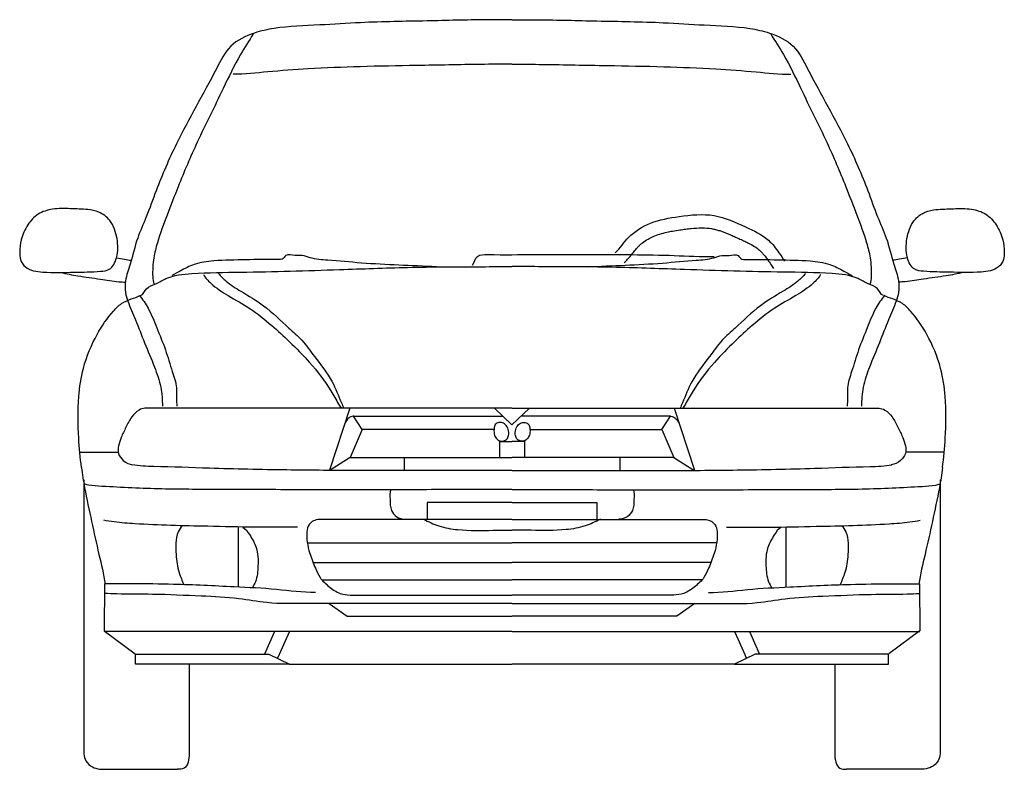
# Model space of a CAD drawing. Header units: millimetres. Extents: x 1034.44 to 1044.31, y 880.59 to 884.9.
# Tile 1 of 4: x 1034.44 to 1036.39, y 880.59 to 882.08. Entities that reach past the tile are written whole.
import ezdxf

# ---------------------------------------------------------------- set-up
doc = ezdxf.new("R2010")
doc.units = ezdxf.units.MM

# ---------------------------------------------------------------- blocks, each defined once
blk = doc.blocks.new('galant-fr')
for p, q in [((0.7404, 0.7157), (0.0123, 0.7157)), ((0.4188, 0.7159), (0.3787, 0.5927)), ((0.7405, 0.6824), (0.7061, 0.7155)), ((0.7405, 0.6824), (0.7749, 0.7155)), ((0.7406, 0.7157), (1.4687, 0.7157)), ((1.0622, 0.7159), (1.1023, 0.5927)), ((0.4432, 0.6737), (0.4265, 0.6996)), ((0.4265, 0.6996), (0.7229, 0.6996)), ((1.0545, 0.6996), (0.7581, 0.6996)), ((1.0377, 0.6737), (1.0545, 0.6996)), ((0.4433, 0.6737), (0.4195, 0.6176)), ((0.7049, 0.6737), (0.4433, 0.6737)), ((0.7761, 0.6737), (1.0377, 0.6737)), ((1.0377, 0.6737), (1.0615, 0.6176)), ((0.7155, 0.6504), (0.7155, 0.6176)), ((0.7157, 0.6496), (0.7404, 0.6496)), ((0.7653, 0.6496), (0.7406, 0.6496)), ((0.7655, 0.6504), (0.7655, 0.6176)), ((-0.1161, 0.6288), (-0.0399, 0.6288)), ((1.5971, 0.6288), (1.5209, 0.6288)), ((0.4198, 0.618), (0.3797, 0.5927)), ((0.4195, 0.6176), (0.7404, 0.6176)), ((0.5265, 0.618), (0.5265, 0.5926)), ((0.7155, 0.6176), (0.7404, 0.6176)), ((1.0615, 0.6176), (0.7406, 0.6176)), ((0.7655, 0.6176), (0.7406, 0.6176)), ((0.9545, 0.618), (0.9545, 0.5926)), ((1.0612, 0.618), (1.1013, 0.5927)), ((-0.1086, 0.5738), (-0.1086, 0.0303)), ((1.5896, 0.5738), (1.5896, 0.0303)), ((0.7404, 0.5288), (0.5722, 0.5288)), ((0.5722, 0.5288), (0.5722, 0.4952)), ((0.7406, 0.5288), (0.9088, 0.5288)), ((0.9088, 0.5288), (0.9088, 0.4952)), ((0.7404, 0.4951), (0.3585, 0.4951)), ((0.7406, 0.4951), (1.1225, 0.4951)), ((0.1974, 0.4798), (0.1974, 0.3614)), ((1.2836, 0.4798), (1.2836, 0.3614)), ((0.3349, 0.4485), (0.7404, 0.4485)), ((1.1461, 0.4485), (0.7406, 0.4485)), ((0.3466, 0.4098), (0.7404, 0.4098)), ((1.1344, 0.4098), (0.7406, 0.4098)), ((0.3642, 0.3755), (0.7404, 0.3755)), ((1.1168, 0.3755), (0.7406, 0.3755)), ((-0.0675, 0.3672), (-0.0683, 0.2745)), ((1.5485, 0.3672), (1.5493, 0.2745)), ((0.4401, 0.3451), (0.7404, 0.3451)), ((1.0409, 0.3451), (0.7406, 0.3451)), ((0.3779, 0.3287), (0.4136, 0.3032)), ((1.1031, 0.3287), (1.0674, 0.3032)), ((0.4136, 0.3032), (0.7404, 0.3032)), ((1.0674, 0.3032), (0.7406, 0.3032)), ((-0.0683, 0.2745), (-0.0065, 0.229)), ((1.5493, 0.2745), (1.4875, 0.229)), ((0.7404, 0.2727), (-0.068, 0.2727)), ((0.2694, 0.2728), (0.2497, 0.2282)), ((0.2986, 0.2719), (0.2789, 0.2273)), ((0.7406, 0.2727), (1.549, 0.2727)), ((1.1823, 0.2719), (1.2021, 0.2273)), ((1.2115, 0.2728), (1.2313, 0.2282)), ((-0.0062, 0.2084), (-0.0062, 0.2282)), ((-0.0054, 0.2282), (0.2583, 0.2282)), ((0.2583, 0.2282), (0.2995, 0.2084)), ((0.2789, 0.2273), (0.2759, 0.2201)), ((1.2227, 0.2282), (1.1815, 0.2084)), ((1.2021, 0.2273), (1.2051, 0.2201)), ((1.4864, 0.2282), (1.2227, 0.2282)), ((1.4872, 0.2084), (1.4872, 0.2282)), ((0.2995, 0.2084), (-0.0062, 0.2084)), ((0.1005, 0.2083), (0.1005, 0.0312)), ((0.299, 0.2083), (0.7404, 0.2083)), ((1.182, 0.2083), (0.7406, 0.2083)), ((1.1815, 0.2084), (1.4872, 0.2084)), ((1.3805, 0.2083), (1.3805, 0.0312)), ((-0.077, 0), (0.077, 0)), ((1.558, 0), (1.404, 0))]:
    blk.add_line(p, q)
for points, knots in [([(0.7404, 1.4855), (0.7232, 1.4855), (0.6671, 1.4858), (0.5671, 1.4827), (0.4571, 1.4816), (0.3563, 1.4744), (0.2851, 1.4727), (0.2253, 1.4596), (0.1787, 1.4373), (0.1371, 1.3523), (0.0829, 1.2611), (0.0396, 1.1613), (0.0175, 1.0978), (-0.0043, 1.0508), (-0.0135, 1.007), (-0.0267, 0.9721), (-0.0269, 0.9464), (-0.0193, 0.9205), (-0.0045, 0.8881), (0.0122, 0.8443), (0.0307, 0.8005), (0.0459, 0.7589), (0.0472, 0.7321), (0.0476, 0.7194)], [46.748183, 46.748183, 46.748183, 46.748183, 66.46285, 111.071474, 161.372949, 192.467235, 227.109732, 242.3817, 262.932961, 283.175951, 347.603777, 386.254416, 407.271705, 424.715691, 445.302219, 458.445333, 467.182617, 474.10027, 489.191403, 508.014422, 527.811253, 543.840163, 558.316243, 558.316243, 558.316243, 558.316243]), ([(0.7406, 1.4855), (0.7578, 1.4855), (0.8139, 1.4858), (0.9139, 1.4827), (1.0239, 1.4816), (1.1247, 1.4744), (1.1959, 1.4727), (1.2557, 1.4596), (1.3023, 1.4373), (1.3439, 1.3523), (1.3981, 1.2611), (1.4414, 1.1613), (1.4634, 1.0978), (1.4853, 1.0508), (1.4945, 1.007), (1.5077, 0.9721), (1.5079, 0.9464), (1.5003, 0.9205), (1.4855, 0.8881), (1.4688, 0.8443), (1.4503, 0.8005), (1.4351, 0.7589), (1.4338, 0.7321), (1.4334, 0.7194)], [46.748183, 46.748183, 46.748183, 46.748183, 66.46285, 111.071474, 161.372949, 192.467235, 227.109732, 242.3817, 262.932961, 283.175951, 347.603777, 386.254416, 407.271705, 424.715691, 445.302219, 458.445333, 467.182617, 474.10027, 489.191403, 508.014422, 527.811253, 543.840163, 558.316243, 558.316243, 558.316243, 558.316243]), ([(0.7404, 1.3975), (0.7198, 1.3975), (0.6568, 1.397), (0.5565, 1.3947), (0.4424, 1.3932), (0.3439, 1.3887), (0.2601, 1.3831), (0.2105, 1.3776), (0.1876, 1.3776)], [47.6543, 47.6543, 47.6543, 47.6543, 71.283987, 119.82722, 162.687178, 202.078963, 232.764694, 259.058153, 259.058153, 259.058153, 259.058153]), ([(0.7406, 1.3975), (0.7612, 1.3975), (0.8242, 1.397), (0.9245, 1.3947), (1.0386, 1.3932), (1.1371, 1.3887), (1.2209, 1.3831), (1.2705, 1.3776), (1.2934, 1.3776)], [47.6543, 47.6543, 47.6543, 47.6543, 71.283987, 119.82722, 162.687178, 202.078963, 232.764694, 259.058153, 259.058153, 259.058153, 259.058153]), ([(0.9632, 1.0044), (0.9644, 1.0055), (0.9655, 1.0066), (0.9687, 1.0098), (0.9707, 1.0119), (0.9755, 1.0175), (0.9782, 1.0208), (0.9832, 1.0269), (0.9854, 1.0297), (0.9883, 1.033), (0.989, 1.0339), (0.9905, 1.0355), (0.9912, 1.0362), (0.9927, 1.0377), (0.9935, 1.0384), (0.9958, 1.0406), (0.9975, 1.042), (1.0027, 1.046), (1.0064, 1.0485), (1.0135, 1.0526), (1.0168, 1.0543), (1.0245, 1.0577), (1.0288, 1.0593), (1.038, 1.0622), (1.0428, 1.0635), (1.0514, 1.0654), (1.0551, 1.0661), (1.0636, 1.0676), (1.0684, 1.0683), (1.0752, 1.0693), (1.0771, 1.0696), (1.0809, 1.0701), (1.0828, 1.0704), (1.0885, 1.0711), (1.0922, 1.0715), (1.1031, 1.0726), (1.1102, 1.073), (1.1236, 1.073), (1.13, 1.0725), (1.1373, 1.0713), (1.1386, 1.0711), (1.1413, 1.0705), (1.1427, 1.0702), (1.1468, 1.0692), (1.1495, 1.0684), (1.1588, 1.0655), (1.1656, 1.0628), (1.1756, 1.0586), (1.1785, 1.0572), (1.1844, 1.0546), (1.1872, 1.0533), (1.1917, 1.0512), (1.1933, 1.0505), (1.1965, 1.049), (1.198, 1.0483), (1.2026, 1.0462), (1.2056, 1.0448), (1.213, 1.041), (1.2173, 1.0387), (1.2249, 1.0339), (1.2282, 1.0315), (1.2318, 1.0283), (1.2325, 1.0277), (1.2338, 1.0264), (1.2345, 1.0257), (1.2365, 1.0236), (1.2378, 1.0221), (1.2412, 1.0181), (1.2432, 1.0156), (1.247, 1.0103), (1.2489, 1.0076), (1.2526, 1.0022), (1.2544, 0.9994), (1.2572, 0.9952), (1.258, 0.9939), (1.2589, 0.9926)], [0, 0, 0, 0, 1.340738, 1.340738, 4.022213, 4.022213, 8.490423, 8.490423, 12.958632, 12.958632, 14.544797, 14.544797, 16.171758, 16.171758, 17.798719, 17.798719, 21.052642, 21.052642, 27.560487, 27.560487, 32.749217, 32.749217, 39.295597, 39.295597, 45.841976, 45.841976, 50.680745, 50.680745, 56.484064, 56.484064, 58.733305, 58.733305, 60.982546, 60.982546, 65.481029, 65.481029, 74.477995, 74.477995, 83.47496, 83.47496, 85.476825, 85.476825, 87.478689, 87.478689, 91.482418, 91.482418, 100.749175, 100.749175, 104.627912, 104.627912, 108.228214, 108.228214, 110.208061, 110.208061, 112.187908, 112.187908, 116.147603, 116.147603, 122.638039, 122.638039, 129.128475, 129.128475, 130.620395, 130.620395, 132.112315, 132.112315, 135.096154, 135.096154, 139.471565, 139.471565, 143.494266, 143.494266, 147.516966, 147.516966, 149.356387, 149.356387, 149.356387, 149.356387]), ([(0.0042, 0.9388), (0.0098, 0.9408), (0.0142, 0.9562), (0.0355, 0.9616), (0.0624, 0.9788), (0.1215, 0.9845), (0.2353, 0.9854), (0.3785, 0.9894), (0.5375, 0.9956), (0.6515, 0.9961), (0.7204, 0.9962), (0.7404, 0.9962)], [0, 0, 0, 0, 6.801014, 14.888781, 23.462982, 43.555543, 80.553875, 155.43828, 206.965501, 263.126217, 285.999605, 285.999605, 285.999605, 285.999605]), ([(1.4768, 0.9388), (1.4712, 0.9408), (1.4668, 0.9562), (1.4455, 0.9616), (1.4186, 0.9788), (1.3595, 0.9845), (1.2457, 0.9854), (1.1025, 0.9894), (0.9435, 0.9956), (0.8295, 0.9961), (0.7606, 0.9962), (0.7406, 0.9962)], [0, 0, 0, 0, 6.801014, 14.888781, 23.462982, 43.555543, 80.553875, 155.43828, 206.965501, 263.126217, 285.999605, 285.999605, 285.999605, 285.999605]), ([(0.7404, 0.5921), (0.6984, 0.5921), (0.5984, 0.5921), (0.4495, 0.5919), (0.2916, 0.5928), (0.1548, 0.5958), (0.0529, 0.5998), (0.0013, 0.6006), (-0.0129, 0.6035)], [14.825574, 14.825574, 14.825574, 14.825574, 62.964805, 129.427655, 185.465365, 244.072266, 286.069257, 302.736574, 302.736574, 302.736574, 302.736574]), ([(0.7406, 0.5921), (0.7826, 0.5921), (0.8826, 0.5921), (1.0315, 0.5919), (1.1894, 0.5928), (1.3262, 0.5958), (1.4281, 0.5998), (1.4797, 0.6006), (1.4939, 0.6035)], [14.825574, 14.825574, 14.825574, 14.825574, 62.964805, 129.427655, 185.465365, 244.072266, 286.069257, 302.736574, 302.736574, 302.736574, 302.736574]), ([(0.7404, 0.5546), (0.7115, 0.5546), (0.6339, 0.5547), (0.4985, 0.5534), (0.3367, 0.5535), (0.1829, 0.555), (0.0472, 0.5544), (-0.0418, 0.559), (-0.0936, 0.5618), (-0.1056, 0.5646), (-0.1086, 0.5658)], [28.89185, 28.89185, 28.89185, 28.89185, 62.017043, 117.800528, 184.083294, 247.524945, 294.120911, 339.530853, 349.750397, 353.491456, 353.491456, 353.491456, 353.491456]), ([(0.7406, 0.5546), (0.7695, 0.5546), (0.8471, 0.5547), (0.9825, 0.5534), (1.1443, 0.5535), (1.2981, 0.555), (1.4338, 0.5544), (1.5228, 0.559), (1.5746, 0.5618), (1.5866, 0.5646), (1.5896, 0.5658)], [28.89185, 28.89185, 28.89185, 28.89185, 62.017043, 117.800528, 184.083294, 247.524945, 294.120911, 339.530853, 349.750397, 353.491456, 353.491456, 353.491456, 353.491456]), ([(0.5652, 0.4955), (0.575, 0.4906), (0.5966, 0.48), (0.6434, 0.4725), (0.6921, 0.4737), (0.7278, 0.4736), (0.7404, 0.4736)], [0, 0, 0, 0, 12.504057, 27.292814, 53.831307, 68.240667, 68.240667, 68.240667, 68.240667]), ([(0.9158, 0.4955), (0.906, 0.4906), (0.8844, 0.48), (0.8375, 0.4725), (0.7889, 0.4737), (0.7532, 0.4736), (0.7406, 0.4736)], [0, 0, 0, 0, 12.504057, 27.292814, 53.831307, 68.240667, 68.240667, 68.240667, 68.240667]), ([(0.7404, 0.3286), (0.7241, 0.3286), (0.6794, 0.3285), (0.5933, 0.3286), (0.4741, 0.3283), (0.3568, 0.3294), (0.262, 0.3271), (0.1929, 0.3404), (0.1172, 0.3433), (0.0364, 0.3472), (-0.0275, 0.3469), (-0.0593, 0.3479), (-0.0673, 0.3483)], [26.271105, 26.271105, 26.271105, 26.271105, 44.954152, 77.439258, 125.018472, 181.539555, 212.06292, 233.269658, 261.884883, 298.758156, 325.995127, 335.188682, 335.188682, 335.188682, 335.188682]), ([(0.7406, 0.3286), (0.7569, 0.3286), (0.8016, 0.3285), (0.8877, 0.3286), (1.0069, 0.3283), (1.1242, 0.3294), (1.219, 0.3271), (1.2881, 0.3404), (1.3638, 0.3433), (1.4445, 0.3472), (1.5085, 0.3469), (1.5403, 0.3479), (1.5483, 0.3483)], [26.271105, 26.271105, 26.271105, 26.271105, 44.954152, 77.439258, 125.018472, 181.539555, 212.06292, 233.269658, 261.884883, 298.758156, 325.995127, 335.188682, 335.188682, 335.188682, 335.188682])]:
    blk.add_open_spline(points, degree=3, knots=knots)
for points, start_tangent, end_tangent in [([(0.2274, 1.4577), (0.2022, 1.4165), (0.1679, 1.3491), (0.1164, 1.2427), (0.0786, 1.1547), (0.0569, 1.0984), (0.0374, 1.0435), (0.0305, 1.0138), (0.0282, 0.976), (0.0305, 0.9623)], (-0.497908, -0.86723), (0.362755, -0.931885)), ([(1.2536, 1.4577), (1.2788, 1.4165), (1.3131, 1.3491), (1.3646, 1.2427), (1.4024, 1.1547), (1.4241, 1.0984), (1.4436, 1.0435), (1.4505, 1.0138), (1.4527, 0.976), (1.4505, 0.9623)], (0.497908, -0.86723), (-0.362755, -0.931885)), ([(-0.1002, 1.1092), (-0.1347, 1.111), (-0.1707, 1.1099), (-0.1988, 1.1002), (-0.2193, 1.079), (-0.2326, 1.0495), (-0.2355, 1.0247), (-0.234, 1.0103), (-0.224, 0.9956), (-0.1898, 0.9855), (-0.1271, 0.9852), (-0.0753, 0.987), (-0.058, 0.9909), (-0.0436, 1.0139), (-0.0426, 1.0517), (-0.057, 1.0877), (-0.0789, 1.1042), (-0.1009, 1.1092)], (-0.996426, 0.08447), (-0.999044, 0.043714)), ([(0.9453, 1.0239), (0.9717, 1.0541), (1.0151, 1.0823), (1.0717, 1.0955), (1.1415, 1.0974), (1.2037, 1.0748), (1.249, 1.0484), (1.2698, 1.0239), (1.2811, 1.007)], (0.736862, 0.676043), (0.544119, -0.839008)), ([(1.5811, 1.1092), (1.6157, 1.111), (1.6517, 1.1099), (1.6798, 1.1002), (1.7003, 1.079), (1.7136, 1.0495), (1.7165, 1.0247), (1.715, 1.0103), (1.705, 0.9956), (1.6708, 0.9855), (1.6081, 0.9852), (1.5563, 0.987), (1.539, 0.9909), (1.5246, 1.0139), (1.5236, 1.0517), (1.538, 1.0877), (1.5599, 1.1042), (1.5819, 1.1092)], (0.996426, 0.08447), (0.999044, 0.043714)), ([(0.5907, 0.9957), (0.4419, 1.0034), (0.3752, 1.009), (0.3401, 1.0139), (0.3246, 1.0181), (0.3099, 1.0181), (0.2924, 1.0181), (0.2846, 1.0111), (0.2783, 1.0104), (0.2123, 1.0097), (0.1491, 1.0076), (0.1105, 1.0006), (0.0824, 0.9873), (0.0663, 0.9788)], (-0.998518, 0.054416), (-0.89771, -0.440586)), ([(0.6624, 0.9994), (0.6718, 1.0164), (0.6926, 1.0202), (0.785, 1.0202), (0.8944, 1.0202), (1.0623, 1.0183), (1.1415, 1.0164)], (0.474462, 0.880276), (0.999864, 0.01651)), ([(0.8903, 0.9957), (1.0391, 1.0034), (1.1058, 1.009), (1.1409, 1.0139), (1.1563, 1.0181), (1.1711, 1.0181), (1.1886, 1.0181), (1.1964, 1.0111), (1.2027, 1.0104), (1.2687, 1.0097), (1.3319, 1.0076), (1.3705, 1.0006), (1.3986, 0.9873), (1.4147, 0.9788)], (0.998518, 0.054416), (0.89771, -0.440586)), ([(-0.1544, 0.9847), (-0.1202, 0.9779), (-0.0756, 0.9714), (-0.0389, 0.9663), (-0.0259, 0.9653)], (0.973984, -0.226615), (0.993131, -0.11701)), ([(0.129, 0.9804), (0.1433, 0.9632), (0.1778, 0.9388), (0.2208, 0.9131), (0.2646, 0.8793), (0.299, 0.8477), (0.3392, 0.8062), (0.3816, 0.7501), (0.3967, 0.7236), (0.4017, 0.7157)], (0.455247, -0.890365), (0.64249, -0.766294)), ([(0.1585, 0.9825), (0.1736, 0.9674), (0.203, 0.9474), (0.2481, 0.9187), (0.2983, 0.8743), (0.3236, 0.8505), (0.3487, 0.8182), (0.3838, 0.7681), (0.4024, 0.7265), (0.4068, 0.7158)], (0.697222, -0.716855), (0.303426, -0.952855)), ([(1.3225, 0.9825), (1.3074, 0.9674), (1.278, 0.9474), (1.2329, 0.9187), (1.1827, 0.8743), (1.1574, 0.8505), (1.1323, 0.8182), (1.0972, 0.7681), (1.0785, 0.7265), (1.0742, 0.7158)], (-0.697222, -0.716855), (-0.303426, -0.952855)), ([(1.352, 0.9804), (1.3377, 0.9632), (1.3032, 0.9388), (1.2602, 0.9131), (1.2164, 0.8793), (1.182, 0.8477), (1.1418, 0.8062), (1.0994, 0.7501), (1.0843, 0.7236), (1.0793, 0.7157)], (-0.455247, -0.890365), (-0.64249, -0.766294)), ([(1.6354, 0.9847), (1.6012, 0.9779), (1.5566, 0.9714), (1.5199, 0.9663), (1.5069, 0.9653)], (-0.973984, -0.226615), (-0.993131, -0.11701)), ([(-0.1128, 0.5979), (-0.1185, 0.6562), (-0.1185, 0.7385), (-0.1093, 0.7946), (-0.0819, 0.862), (-0.0497, 0.9081), (-0.0337, 0.9229), (-0.0143, 0.9321), (0.0029, 0.9389)], (-0.162815, 0.986657), (0.88473, 0.466105)), ([(0.0018, 0.939), (0.019, 0.9139), (0.0361, 0.875), (0.0533, 0.8316), (0.067, 0.7881), (0.0751, 0.7561), (0.0751, 0.7355), (0.0762, 0.7195)], (0.636904, -0.770943), (0.051924, -0.998651)), ([(1.4792, 0.939), (1.462, 0.9139), (1.4448, 0.875), (1.4277, 0.8316), (1.4139, 0.7881), (1.4059, 0.7561), (1.4059, 0.7355), (1.4048, 0.7195)], (-0.636904, -0.770943), (-0.051924, -0.998651)), ([(1.5938, 0.5979), (1.5995, 0.6562), (1.5995, 0.7385), (1.5903, 0.7946), (1.5629, 0.862), (1.5307, 0.9081), (1.5147, 0.9229), (1.4953, 0.9321), (1.4781, 0.9389)], (0.162815, 0.986657), (-0.88473, 0.466105)), ([(0.0131, 0.7154), (0.0011, 0.712), (-0.0132, 0.6985), (-0.0249, 0.6778), (-0.0343, 0.6575), (-0.0395, 0.641), (-0.0395, 0.626), (-0.0301, 0.6121), (-0.0113, 0.6034)], (-1, 0), (0.992362, -0.123363)), ([(1.4679, 0.7154), (1.4799, 0.712), (1.4942, 0.6985), (1.5058, 0.6778), (1.5152, 0.6575), (1.5205, 0.641), (1.5205, 0.626), (1.5111, 0.6121), (1.4923, 0.6034)], (1, 0), (-0.992362, -0.123363)), ([(0.4274, 0.6997), (0.4193, 0.6976), (0.4132, 0.6921), (0.4081, 0.6834)], (-1, 0), (-0.297812, -0.954625)), ([(0.7089, 0.6848), (0.7053, 0.6772), (0.7053, 0.6648), (0.7093, 0.656), (0.7165, 0.6508), (0.7241, 0.6508), (0.7301, 0.654), (0.7337, 0.6612), (0.7329, 0.6736), (0.7273, 0.6832), (0.7197, 0.6872), (0.7125, 0.6868), (0.7089, 0.6852)], (-0.863975, -0.503534), (-0.846851, -0.53183)), ([(0.7721, 0.6848), (0.7757, 0.6772), (0.7757, 0.6648), (0.7717, 0.656), (0.7645, 0.6508), (0.7569, 0.6508), (0.7509, 0.654), (0.7473, 0.6612), (0.7481, 0.6736), (0.7537, 0.6832), (0.7613, 0.6872), (0.7685, 0.6868), (0.7721, 0.6852)], (0.863975, -0.503534), (0.846851, -0.53183)), ([(1.0536, 0.6997), (1.0617, 0.6976), (1.0678, 0.6921), (1.0729, 0.6834)], (1, 0), (0.297812, -0.954625)), ([(-0.1128, 0.5979), (-0.1068, 0.558), (-0.093, 0.4911), (-0.0784, 0.4259), (-0.0664, 0.3667)], (0.089736, -0.995966), (0.121582, -0.992581)), ([(1.5938, 0.5979), (1.5878, 0.558), (1.574, 0.4911), (1.5594, 0.4259), (1.5474, 0.3667)], (-0.089736, -0.995966), (-0.121582, -0.992581)), ([(0.4995, 0.5539), (0.4987, 0.5349), (0.5016, 0.513), (0.5119, 0.5006), (0.5287, 0.4955)], (-0.225051, -0.974347), (1, 0)), ([(0.9815, 0.5539), (0.9823, 0.5349), (0.9793, 0.513), (0.9691, 0.5006), (0.9523, 0.4955)], (0.225051, -0.974347), (-1, 0)), ([(0.315, 0.4798), (0.2317, 0.4798), (0.1372, 0.4815), (0.0642, 0.4832), (-0.007, 0.4866), (-0.0483, 0.4901), (-0.0689, 0.4935)], (-0.99998, -0.006364), (-0.972435, 0.233175)), ([(0.3584, 0.495), (0.347, 0.4921), (0.3385, 0.4853), (0.3339, 0.4704), (0.3345, 0.4502), (0.3396, 0.4279), (0.3507, 0.3985), (0.3599, 0.3802), (0.3773, 0.3625), (0.4001, 0.3485), (0.4401, 0.3451)], (-0.999996, 0.002992), (0.999987, -0.00507)), ([(1.1226, 0.495), (1.134, 0.4921), (1.1425, 0.4853), (1.1471, 0.4704), (1.1465, 0.4502), (1.1414, 0.4279), (1.1303, 0.3985), (1.1211, 0.3802), (1.1037, 0.3625), (1.0809, 0.3485), (1.0409, 0.3451)], (0.999996, 0.002992), (-0.999987, -0.00507)), ([(1.166, 0.4798), (1.2493, 0.4798), (1.3438, 0.4815), (1.4168, 0.4832), (1.488, 0.4866), (1.5293, 0.4901), (1.5499, 0.4935)], (0.99998, -0.006364), (0.972435, 0.233175)), ([(0.0874, 0.4832), (0.0788, 0.4703), (0.0745, 0.4257), (0.0806, 0.3897), (0.09, 0.3657)], (-0.753459, -0.657495), (0.383797, -0.923418)), ([(0.2068, 0.4798), (0.2205, 0.4643), (0.2334, 0.4394), (0.2369, 0.4034), (0.2317, 0.3717), (0.2257, 0.3597)], (0.873953, -0.48601), (-0.475635, -0.879643)), ([(1.2742, 0.4798), (1.2605, 0.4643), (1.2476, 0.4394), (1.2441, 0.4034), (1.2493, 0.3717), (1.2553, 0.3597)], (-0.873953, -0.48601), (0.475635, -0.879643)), ([(1.3936, 0.4832), (1.4022, 0.4703), (1.4065, 0.4257), (1.4004, 0.3897), (1.391, 0.3657)], (0.753459, -0.657495), (-0.383797, -0.923418)), ([(0.3511, 0.3502), (0.2738, 0.3562), (0.1896, 0.3614), (0.0694, 0.3665), (-0.0122, 0.3674), (-0.0672, 0.3674)], (-0.999981, -0.006167), (-1, 0)), ([(1.1299, 0.3502), (1.2072, 0.3562), (1.2914, 0.3614), (1.4116, 0.3665), (1.4932, 0.3674), (1.5482, 0.3674)], (0.999981, -0.006167), (1, 0)), ([(0.1005, 0.0312), (0.0983, 0.0138), (0.0904, 0.002), (0.077, 0)], (0, -1), (-1, 0)), ([(1.3805, 0.0312), (1.3827, 0.0138), (1.3906, 0.002), (1.404, 0)], (0, -1), (1, 0))]:
    blk.add_spline(points, degree=3, dxfattribs=dict(start_tangent=start_tangent, end_tangent=end_tangent))
for points in [[(-0.0439, 1.0139), (-0.0277, 1.011), (-0.0147, 1.0088)], [(1.5249, 1.0139), (1.5087, 1.011), (1.4957, 1.0088)]]:
    blk.add_spline(points, degree=3)
for points, end_tangent in [([(-0.1086, 0.0303), (-0.1042, 0.0168), (-0.0913, 0.0045), (-0.077, 0)], (1, 0)), ([(1.5896, 0.0303), (1.5852, 0.0168), (1.5723, 0.0045), (1.558, 0)], (-1, 0))]:
    blk.add_spline(points, degree=3, dxfattribs=dict(end_tangent=end_tangent))

msp = doc.modelspace()

# ---------------------------------------------------------------- block references
msp.add_blockref('galant-fr', (1034.6738, 880.5899))

doc.saveas('drawing.dxf')
